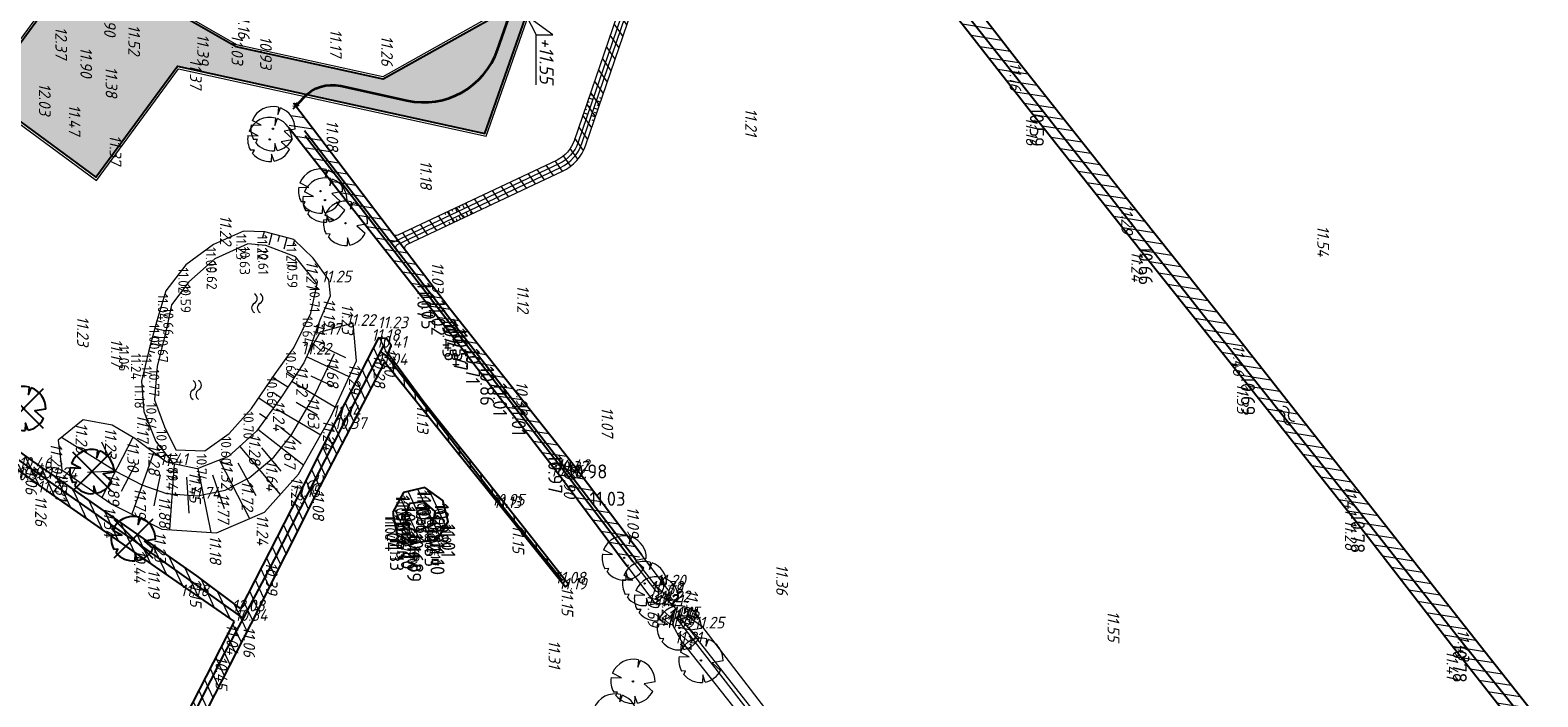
# Model space of a CAD drawing. Header units: metres. Extents: x 232614 to 233692, y 552964 to 554400.
# Tile 8 of 26: x 233132 to 233325, y 553469 to 553554. Entities that reach past the tile are written whole.
import ezdxf
from ezdxf.enums import TextEntityAlignment as Align

# ---------------------------------------------------------------- set-up
doc = ezdxf.new("R2010")
doc.units = ezdxf.units.M
doc.linetypes.add('RI-DRAINAGE', pattern=[19.2, 6, -1.8, 1.8, -1.8, 2.4, -1.8, 1.8, -1.8])
for name, color, linetype, lineweight, true_color in [('B-WE-GR-BOOM_OP_BASIS_VAN_FOTO-S', 7, 'Continuous', 13, 0x165700), ('B-XX-AL-Hoogtecijfer-T', 7, 'Continuous', 18, 0xb8807a), ('Q26_Boom', 7, 'Continuous', 13, 0x165700), ('T09_Insteek_sloot', 7, 'Continuous', 13, 0x164c00), ('V-WE-GR-BOOM_OP_BASIS_VAN_FOTO-S', 7, 'Continuous', 25, 0x165700), ('V-WE-GW-WATERGANG_BODEM-G', 7, 'CONTINUOUS-V', 25, 0x007ca5), ('V-WE-GW-WATERGANG_BODEM_BRM-G', 7, 'CONTINUOUS-V', 18, 0x007ca5), ('V-WE-GW-WATERGANG_BODEM_BRM-S', 7, 'Continuous', 13, 0x004c00), ('V-WE-GW-WATERGANG_INSTEEK-G', 7, 'CONTINUOUS-V', 25, 0x004c00), ('V-WE-GW-WATERGANG_INSTEEK_BRM-G', 7, 'CONTINUOUS-V', 18, 0x004c00), ('V-WE-RI-DRAINAGE_DRAIN_PP_80-G', 3, 'RI-DRAINAGE-V', 35, 0x00ff00), ('V-WE-RI-DRAINAGE_DRAIN_TALUDGOOT_PVC_80_BRM-G', 1, 'RI-DRAINAGE', 25, 0xff0000)]:
    doc.layers.add(name, color=color, linetype=linetype, lineweight=lineweight, true_color=true_color)
for name, color, linetype, lineweight in [('Hoogtecijfer-T-UIT', 2, 'Continuous', 18), ('S05_Water', 144, 'Continuous', 13), ('T13_Taludlijn', 251, 'Continuous', 13), ('V-S05_Water-S', 144, 'CONTINUOUS-V', 13), ('V-T13_Taludlijn-G', 144, 'CONTINUOUS-V', 13), ('V-Talud-A', 251, 'Continuous', 13), ('V-W11_Waterlijn-G', 144, 'CONTINUOUS-V', 25), ('V-WE-GR-BOOM-G', 1, 'Continuous', 25), ('V-WE-GW-WATERGANG-WERK-A', 252, 'Continuous', 9), ('V-WE-RI-DRAINAGE_DRAIN_PAA_BRML-S', 36, 'RI-DRAINAGE', 25), ('V-WE-VH-VERHARDING_BOUWWEG_BRM-A', 252, 'Continuous', 9), ('V-WE-VH-VERHARDING_BOUWWEG_BRM-G', 7, 'Continuous', 25), ('V-WE-VH-VERHARDING_BOUWWEG_PUIN_BRM-G', 7, 'Continuous', 18), ('V-XX-AL-HOOGTELABEL-S', 7, 'Continuous', 13), ('W11_Waterlijn', 142, 'Continuous', 13)]:
    doc.layers.add(name, color=color, linetype=linetype, lineweight=lineweight)
doc.styles.add('NLCS-ISO', font='NLCS-ISO.ttf', dxfattribs={"height": 1.8})
doc.linetypes.add('CONTINUOUS-V', pattern='A,3.5,[24,NLCS.shx,S=0.5,R=0,X=0,Y=0],3.5', length=7)
doc.linetypes.add('RI-DRAINAGE-V', pattern='A,3,[24,NLCS.shx,S=1,R=0,X=0,Y=0],3,-1.8,1.8,-1.8,2.4,-1.8,1.8,-1.8', length=19.2)
pattern_1 = [(115, (0, 0), (-1.1328847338, -0.5282728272), [])]
pattern_2 = [(351, (233138.5007, 553538.3838), (0.195543, 1.2346104), [])]

# ---------------------------------------------------------------- blocks, each defined once
blk = doc.blocks.new('Q26_BOOM')
at = {"flags": 128}
for points in [[(0.72, 2.74), (0.64, 1.8), (0.97, 2.66)], [(-2.79, 0.5), (-1.48, 0.44), (-2.63, 1.05)], [(-2.19, -1.79), (-1.97, -1.36), (-2.47, -1.39)], [(0.56, -2.78), (0.24, -1.87), (0.2, -2.82)], [(2.83, -0.07), (1.44, -0.31), (2.53, -1.28)]]:
    blk.add_lwpolyline(points, dxfattribs=at)
blk.add_lwpolyline([(2.83, -0.07, 0.321944), (0.97, 2.66, 0.321944)], format="xyb", dxfattribs=at)
blk.add_circle((0, 0), 0.0844)
for start, end in [(75.1844, 158.299), (169.749, 209.4302), (219.2667, 274.1068), (281.3601, 333.2046)]:
    blk.add_arc((0, 0), 2.83, start, end)
blk = doc.blocks.new('S05')
for centre, start, end in [((-0.6, 0.04), 28.0726, 151.9276), ((0.6, 0.68), 208.0726, 331.9276), ((-0.6, -0.68), 28.0726, 151.9276), ((0.6, -0.04), 208.0726, 331.9276)]:
    blk.add_arc(centre, 0.68, start, end)
blk = doc.blocks.new('V-SGR-BOOM_08')
at = {"ltscale": 20, "flags": 128}
for points in [[(0.61, 2.32), (0.54, 1.53), (0.82, 2.25)], [(-2.36, 0.43), (-1.25, 0.37), (-2.23, 0.89)], [(-1.86, -1.52), (-1.67, -1.15), (-2.09, -1.18)], [(0.47, -2.35), (0.2, -1.59), (0.17, -2.39)], [(2.4, -0.06), (1.22, -0.26), (2.14, -1.08)]]:
    blk.add_lwpolyline(points, dxfattribs=at)
blk.add_lwpolyline([(2.4, -0.06, 0.321944), (0.82, 2.25, 0.321944)], format="xyb", dxfattribs=at)
blk.add_circle((0, 0), 0.07)
at = {"ltscale": 20}
for start, end in [(75.1844, 158.299), (169.749, 209.4302), (219.2667, 274.1068), (281.3601, 333.2046)]:
    blk.add_arc((0, 0), 2.4, start, end, dxfattribs=at)
at = {"layer": 'V-WE-GR-BOOM-G'}
for p, q in [((-2.12, 2.12), (2.12, -2.12)), ((2.12, 2.12), (-2.12, -2.12))]:
    blk.add_line(p, q, dxfattribs=at)
blk = doc.blocks.new('*U18')
for p, q in [((-0.11, 2), (0.63, 2.04)), ((-0.04, 1), (1.46, 1.08)), ((0, 0), (0.75, 0.04)), ((0.05, -1), (1.55, -0.92)), ((0.11, -2), (0.85, -1.96))]:
    blk.add_line(p, q)
blk = doc.blocks.new('*U19')
for p, q in [((-0.02, 2), (0.73, 2.01)), ((0, 0), (0.75, 0)), ((0.01, 1), (1.51, 1.01)), ((0, -1), (1.5, -0.99)), ((0.01, -2), (0.76, -2))]:
    blk.add_line(p, q)
blk = doc.blocks.new('paal')
blk.add_circle((0, 0), 0.05)
blk = doc.blocks.new('Taulud 080')
for p, q in [((-1.5, 1.33), (-1.5, 1.6)), ((-1.5, 0), (-1.5, 0.28)), ((-1, 1.05), (-1, 1.6)), ((-1, 0), (-1, 0.55)), ((-0.5, 1.33), (-0.5, 1.6)), ((-0.5, 0), (-0.5, 0.28)), ((0, 1.05), (0, 1.6)), ((0, 0), (0, 0.55)), ((0.5, 1.33), (0.5, 1.6)), ((0.5, 0), (0.5, 0.28)), ((1, 1.05), (1, 1.6)), ((1, 0), (1, 0.55)), ((1.5, 1.33), (1.5, 1.6)), ((1.5, 0), (1.5, 0.28))]:
    blk.add_line(p, q)
blk = doc.blocks.new('B-SAL-HOOGTELABEL_02-SO')
for p, q in [((2.46, 3.44), (0, 0)), ((2.46, 1.31), (2.46, 3.44)), ((0, 0), (2.46, 1.31)), ((8.84, 1.31), (2.46, 1.31))]:
    blk.add_line(p, q)
at = {"style": 'NLCS-ISO', "oblique": 13.5}
blk.add_attdef('...', text='', height=1.8, dxfattribs=at).set_placement((5.77, 2.62), align=Align.MIDDLE)

msp = doc.modelspace()

# ---------------------------------------------------------------- hatches: boundary and pattern name
at = {"layer": 'V-WE-GW-WATERGANG-WERK-A'}
h = msp.add_hatch(dxfattribs=at)
h.set_pattern_fill('AGW-WERK_AANVULLEN-SO', color=256, scale=0.25, angle=80, pattern_type=2)
h.set_pattern_definition([(125, (0, 0), (-1.0239400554, -0.7169705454), [])])
edge = h.paths.add_edge_path()
edge.add_line((233226.65, 553585.32), (233228.8, 553587.03))
edge.add_line((233228.8, 553587.03), (233228.15, 553587.85))
edge.add_arc((233226.98, 553586.92), 1.5, 38.4677, 129.4338)
edge.add_line((233226.02, 553588.08), (233225.71, 553587.82))
edge.add_arc((233225.27, 553588.36), 0.7, 250.662, 309.4338, ccw=False)
edge.add_line((233225.04, 553587.7), (233220.48, 553589.3))
edge.add_arc((233220.64, 553589.78), 0.5, 161.0895, 250.662, ccw=False)
edge.add_line((233220.17, 553589.94), (233248.58, 553672.86))
edge.add_arc((233249.05, 553672.7), 0.5, 70.662, 161.0895, ccw=False)
edge.add_line((233249.22, 553673.17), (233254.26, 553671.4))
edge.add_arc((233255.02, 553673.57), 2.3, 250.662, 266.676)
edge.add_arc((233254.77, 553669.28), 2, 38.7078, 86.676, ccw=False)
edge.add_line((233256.33, 553670.53), (233258.3, 553672.13))
edge.add_line((233258.3, 553672.13), (233257.67, 553672.9))
edge.add_arc((233256.51, 553671.95), 1.5, 39.2163, 129.4338)
edge.add_line((233255.56, 553673.11), (233255.47, 553673.03))
edge.add_arc((233255.02, 553673.57), 0.7, 250.662, 309.4338, ccw=False)
edge.add_line((233254.79, 553672.91), (233249.73, 553674.69))
edge.add_arc((233249.89, 553675.16), 0.5, 161.0895, 250.662, ccw=False)
edge.add_line((233249.42, 553675.32), (233275.93, 553752.71))
edge.add_arc((232888.2, 553885.54), 409.85, 341.0895, 345.8755)
edge.add_arc((233284.89, 553785.72), 0.8, 345.8755, 525.8755)
edge.add_arc((232888.2, 553885.54), 408.25, 341.0895, 345.8755, ccw=False)
edge.add_line((233274.42, 553753.22), (233201.3, 553539.79))
edge.add_arc((233197.33, 553541.15), 4.2, 295.2491, 341.0895, ccw=False)
edge.add_line((233199.12, 553537.35), (233178.73, 553527.74))
edge.add_arc((233178.52, 553528.19), 0.5, 217.3164, 295.2491, ccw=False)
edge.add_line((233178.12, 553527.89), (233179.73, 553525.77))
edge.add_arc((233180.13, 553526.08), 0.5, 115.2491, 217.3164, ccw=False)
edge.add_line((233179.92, 553526.53), (233199.8, 553535.91))
edge.add_arc((233197.33, 553541.15), 5.8, 295.2491, 341.0895)
edge.add_line((233202.81, 553539.27), (233219.33, 553587.48))
edge.add_arc((233219.8, 553587.32), 0.5, 70.662, 161.0895, ccw=False)
edge.add_line((233219.97, 553587.79), (233224.51, 553586.19))
edge.add_arc((233225.27, 553588.36), 2.3, 250.662, 267.7007)
edge.add_arc((233225.1, 553584.07), 2, 38.8464, 87.7007, ccw=False)
edge.add_line((233226.65, 553585.32), (233226.65, 553585.32))
h = msp.add_hatch(dxfattribs=at)
h.set_pattern_fill('AGW-WERK_AANVULLEN-SO', color=256, scale=0.25, angle=36, pattern_type=2)
h.set_pattern_definition(pattern_2)
h.paths.add_polyline_path([(233323.8, 553466.93), (233315.34, 553477.67), (233300.88, 553496.06), (233272.3, 553532.08), (233257.92, 553550.18), (233243.86, 553568.33), (233228.8, 553587.03), (233226.65, 553585.32), (233246.37, 553560.68), (233260.02, 553543.2), (233287.08, 553509.15), (233300.91, 553491.73), (233313.86, 553474.99), (233322.01, 553464.64), (233323.27, 553463.83), (233324.21, 553464.28), (233324.63, 553465.48)])
h = msp.add_hatch(dxfattribs=at)
h.set_pattern_fill('AGW-WERK_AANVULLEN-SO', color=256, scale=0.25, angle=36, pattern_type=2)
h.set_pattern_definition(pattern_2)
h.paths.add_polyline_path([(233209.97, 553486.84), (233201.01, 553498.63), (233198.31, 553502.04), (233185.41, 553518.33), (233165.38, 553544.61), (233164.78, 553541.5), (233183.8, 553517.39), (233199.32, 553497.24), (233208.11, 553485.42)])
h = msp.add_hatch(dxfattribs=at)
h.set_pattern_fill('AGW-WERK_AANVULLEN-SO', color=256, scale=0.25, angle=70, pattern_type=2)
h.set_pattern_definition(pattern_1)
edge = h.paths.add_edge_path()
edge.add_line((233158.6, 553480.01), (233153.03, 553484.2))
edge.add_line((233153.03, 553484.2), (233134.81, 553496.94))
edge.add_line((233134.81, 553496.94), (233132.06, 553498.84))
edge.add_line((233132.06, 553498.84), (233119.96, 553507.53))
edge.add_line((233119.96, 553507.53), (233101.29, 553520.34))
edge.add_line((233101.29, 553520.34), (233099.66, 553520.86))
edge.add_line((233099.66, 553520.86), (233099.26, 553520.7))
edge.add_line((233099.26, 553520.7), (233099.32, 553520.13))
edge.add_line((233099.32, 553520.13), (233100.19, 553518.78))
edge.add_line((233100.19, 553518.78), (233113.57, 553509.27))
edge.add_line((233113.57, 553509.27), (233127.22, 553499.7))
edge.add_line((233127.22, 553499.7), (233131.18, 553497))
edge.add_line((233131.18, 553497), (233133.58, 553495.23))
edge.add_line((233133.58, 553495.23), (233147.69, 553485.34))
edge.add_line((233147.69, 553485.34), (233157.82, 553478.38))
edge.add_line((233157.82, 553478.38), (233148.87, 553460.97))
edge.add_line((233148.87, 553460.97), (233139.85, 553443.07))
edge.add_line((233139.85, 553443.07), (233141.5, 553442.03))
edge.add_line((233141.5, 553442.03), (233150.75, 553460.07))
edge.add_line((233150.75, 553460.07), (233159.96, 553478.06))
edge.add_line((233159.96, 553478.06), (233168.8, 553495.62))
edge.add_line((233168.8, 553495.62), (233177.23, 553511.82))
edge.add_arc((233174.57, 553513.21), 3, 332.4978, 341.6278)
edge.add_line((233177.42, 553512.26), (233177.88, 553513.65))
edge.add_line((233177.88, 553513.65), (233177.32, 553514.53))
edge.add_line((233177.32, 553514.53), (233176.26, 553514.6))
edge.add_line((233176.26, 553514.6), (233171.23, 553504.86))
edge.add_line((233171.23, 553504.86), (233166.08, 553494.61))
edge.add_line((233166.08, 553494.61), (233158.6, 553480.01))
h = msp.add_hatch(dxfattribs=at)
h.set_pattern_fill('AGW-WERK_AANVULLEN-SO', color=256, scale=0.25, angle=50, pattern_type=2)
h.set_pattern_definition([(95, (0, 0), (-1.2452433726, -0.1089446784), [])])
h.paths.add_polyline_path([(233177.07, 553511.5), (233191.85, 553493.2), (233200.2, 553482.79), (233200.59, 553483.09), (233194.3, 553491.05), (233182.06, 553506.38), (233177.52, 553512.56)])
h = msp.add_hatch(dxfattribs=at)
h.set_pattern_fill('AGW-WERK_AANVULLEN-SO', color=256, scale=0.25, angle=70, pattern_type=2)
h.set_pattern_definition(pattern_1)
h.paths.add_polyline_path([(233178.1, 553492.34), (233178.61, 553489.44), (233180.91, 553488.4), (233183.81, 553488.9), (233185.18, 553491.15), (233184.52, 553493.81), (233182.19, 553495.5), (233179.46, 553494.86)])
at = {"layer": 'V-WE-VH-VERHARDING_BOUWWEG_BRM-A'}
h = msp.add_hatch(dxfattribs=at)
h.set_pattern_fill('AVH-BOUWWEG-SO', color=256, scale=0.5, angle=340.2, pattern_type=2)
h.set_pattern_definition([(25.2, (0, 0), (-0.5322241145, 1.1310338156), [0.375, -0.375]), (115.2, (0.0847, 0.2352), (-1.1310338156, -0.5322241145), [0.375, -0.375])])
edge = h.paths.add_edge_path()
edge.add_line((233280.84, 553790.65), (233269.49, 553794.55))
edge.add_line((233269.49, 553794.55), (233272.19, 553789.4))
edge.add_arc((232892.48, 553898.26), 395, 340.662, 344.0032, ccw=False)
edge.add_line((233265.2, 553767.46), (233190.78, 553555.42))
edge.add_line((233190.78, 553555.42), (233176.89, 553547.67))
edge.add_line((233176.89, 553547.67), (233158.05, 553551.81))
edge.add_line((233158.05, 553551.81), (233138.36, 553563.1))
edge.add_line((233138.36, 553563.1), (233125.63, 553545.78))
edge.add_line((233125.63, 553545.78), (233140.12, 553535.14))
edge.add_line((233140.12, 553535.14), (233150.57, 553549.35))
edge.add_line((233150.57, 553549.35), (233189.87, 553540.73))
edge.add_line((233189.87, 553540.73), (233227.32, 553647.45))
edge.add_line((233227.32, 553647.45), (233232.23, 553649.35))
edge.add_line((233232.23, 553649.35), (233238.85, 553668.22))
edge.add_line((233238.85, 553668.22), (233236.21, 553672.77))
edge.add_line((233236.21, 553672.77), (233268.97, 553766.13))
edge.add_arc((232892.48, 553898.26), 399, 340.662, 343.9736)
edge.add_line((233275.97, 553788.1), (233280.84, 553790.65))

# ---------------------------------------------------------------- linework, layer by layer
at = {"layer": 'T09_Insteek_sloot'}
for points in [[(233208.11, 553485.42), (233211.58, 553480.75), (233212.58, 553480.64), (233213.28, 553481.18), (233213.48, 553482.23), (233212.74, 553483.2), (233209.97, 553486.84)], [(233291.77, 553377.31), (233283.19, 553388.3), (233266.35, 553409.99), (233238.54, 553446.21), (233215.01, 553475.92), (233213.94, 553477.89), (233214.15, 553478.7), (233214.36, 553478.88)], [(233214.36, 553478.88), (233214.65, 553479.12)], [(233214.65, 553479.12), (233215.79, 553479.11), (233217.61, 553477.81), (233240.5, 553448.01)]]:
    msp.add_lwpolyline(points, dxfattribs=at)
at = {"layer": 'T13_Taludlijn'}
for p, q in [((233147.87, 553516.83), (233148.58, 553516.66)), ((233147.39, 553514.89), (233148.11, 553514.71)), ((233147.65, 553515.85), (233149.08, 553515.5)), ((233146.91, 553512.95), (233147.63, 553512.76)), ((233147.15, 553513.92), (233148.59, 553513.55))]:
    msp.add_line(p, q, dxfattribs=at)
at = {"layer": 'T13_Taludlijn', "flags": 128}
for points in [[(233167.37, 553512.84), (233168.82, 553516.91), (233170.14, 553519.98), (233169.91, 553522.05), (233167.91, 553524.8), (233165.44, 553527.17), (233161.72, 553528.15), (233159.02, 553528.25), (233155.14, 553526.55), (233151.63, 553523.95), (233149.05, 553520.61), (233147.89, 553516.78), (233146.89, 553512.99), (233145.95, 553509.1), (233146.26, 553505.19), (233147.79, 553501.37), (233150.04, 553498.5)], [(233167.37, 553512.84), (233166.7, 553511.43), (233163.77, 553506.96), (233160.67, 553502.69), (233157.1, 553499.44), (233153.06, 553497.87), (233150.04, 553498.5)]]:
    msp.add_lwpolyline(points, dxfattribs=at)
at = {"layer": 'V-T13_Taludlijn-G', "flags": 128}
for points in [[(233150.04, 553498.5), (233149.15, 553498.71), (233145.09, 553501.75), (233142.21, 553503.47), (233138.5, 553504.12), (233135.27, 553501.53), (233135.76, 553497.75), (233142.13, 553493.37), (233148.54, 553490.17), (233155.56, 553489.71), (233161.68, 553492.36), (233166.05, 553497.19), (233170.17, 553504.51), (233173.48, 553511.68), (233173.05, 553516.5), (233168.79, 553515.35), (233167.37, 553512.84)], [(233142.61, 553497.59), (233146.01, 553495.82), (233149.15, 553494.71), (233153.1, 553494.42), (233156.64, 553495.13), (233159.73, 553496.72), (233162.88, 553499.35), (233165.14, 553502.24), (233168.17, 553507.41), (233170.64, 553512.62)]]:
    msp.add_lwpolyline(points, dxfattribs=at)
at = {"layer": 'V-Talud-A'}
for p, q in [((233169.35, 553513.38), (233172.07, 553512.09)), ((233167.14, 553512.21), (233172.55, 553509.65)), ((233165.21, 553509.03), (233170.76, 553505.77)), ((233167.62, 553509.77), (233170.35, 553508.48)), ((233163.24, 553505.55), (233168.89, 553502.23)), ((233165.73, 553506.41), (233168.49, 553504.79)), ((233163.77, 553503.18), (233166.38, 553501.13)), ((233142.61, 553497.59), (233135.73, 553501.9)), ((233142.61, 553497.59), (233140.86, 553501.3)), ((233144.85, 553501.89), (233140.87, 553494.23)), ((233160.84, 553502.93), (233166.7, 553498.34)), ((233147.5, 553499.94), (233144.73, 553492.07)), ((233158.54, 553500.74), (233163.69, 553494.58)), ((233161.29, 553500.57), (233163.79, 553497.57)), ((233142.61, 553497.59), (233139.03, 553497.42)), ((233145.19, 553498.48), (233143.36, 553494.97)), ((233150.14, 553498.48), (233149.52, 553490.11)), ((233153.16, 553497.91), (233154.8, 553489.76)), ((233155.94, 553498.98), (233159.77, 553491.53)), ((233158.27, 553498.66), (233160.59, 553494.48)), ((233148.33, 553497.12), (233147.54, 553493.16)), ((233151.7, 553496.8), (233152.01, 553492.22)), ((233155.05, 553497.12), (233156.54, 553492.8))]:
    msp.add_line(p, q, dxfattribs=at)
at = {"layer": 'V-W11_Waterlijn-G', "flags": 128}
msp.add_lwpolyline([(233209.19, 553486.24), (233200.17, 553497.96), (233197.48, 553501.44), (233184.7, 553517.95), (233166.82, 553541.09)], dxfattribs=at)
msp.add_lwpolyline([(233166.91, 553540.48), (233184.4, 553517.82), (233197.21, 553501.25), (233199.93, 553497.72, -0.00145), (233199.95, 553497.7), (233208.88, 553486.01)], format="xyb", dxfattribs=at)
msp.add_lwpolyline([(233180.25, 553493.46), (233179.58, 553491.66), (233180.18, 553490.28), (233181.24, 553489.99), (233183.22, 553490.71), (233183.52, 553492.41), (233182.1, 553493.68)], close=True, dxfattribs=at)
at = {"layer": 'V-WE-GW-WATERGANG_BODEM-G', "flags": 128}
for points in [[(233226.99, 553586.95), (233233.39, 553578.98), (233247.29, 553561.35), (233260.67, 553544.42), (233274.59, 553526.74), (233287.69, 553510.1), (233301.73, 553492.49), (233314.79, 553475.94), (233323.12, 553465.54)], [(233158.95, 553478.79), (233146.07, 553487.93), (233131.33, 553498.24), (233113.83, 553510.43), (233101.14, 553519.4), (233099.75, 553520.37)], [(233176.97, 553513.71), (233171.62, 553503.32), (233162.91, 553486.3), (233158.95, 553478.79), (233156.51, 553474.26), (233149.59, 553460.54), (233140.99, 553443.31)], [(233199.82, 553483.58), (233191.8, 553493.51), (233177.36, 553512.29), (233176.68, 553512.81)]]:
    msp.add_lwpolyline(points, dxfattribs=at)
at = {"layer": 'V-WE-GW-WATERGANG_BODEM_BRM-G', "flags": 128}
for points in [[(233257.65, 553671.61), (233256.74, 553672.72, 0.41459), (233256.04, 553672.79), (233255.82, 553672.61, -0.262214), (233254.61, 553672.39), (233249.03, 553674.35, -0.41203), (233248.72, 553674.98), (233275.41, 553752.88, 0.020886), (233285.13, 553785.65, 1), (233284.64, 553785.78, -0.020886), (233274.94, 553753.05), (233201.82, 553539.61, -0.202727), (233199.35, 553536.86), (233178.27, 553526.91, -0.351978), (233177.66, 553527.06)], [(233178.6, 553525.85, -0.479314), (233178.78, 553526.6), (233199.57, 553536.41, 0.202727), (233202.29, 553539.45), (233218.99, 553588.18, -0.416401), (233219.62, 553588.49), (233224.69, 553586.71, 0.224993), (233226.18, 553586.87, -0.377137), (233226.83, 553586.76), (233227.47, 553585.97)]]:
    msp.add_lwpolyline(points, format="xyb", dxfattribs=at)
at = {"layer": 'V-WE-GW-WATERGANG_INSTEEK-G', "flags": 128}
for points in [[(233226.65, 553585.32), (233232.76, 553577.74), (233246.37, 553560.68), (233260.02, 553543.2), (233273.62, 553526.05), (233287.08, 553509.15), (233300.91, 553491.73), (233313.86, 553474.99), (233322.01, 553464.64), (233323.27, 553463.83), (233324.21, 553464.28), (233324.63, 553465.48), (233323.8, 553466.93), (233315.34, 553477.67), (233300.88, 553496.06), (233286.61, 553514.09), (233272.3, 553532.08), (233257.92, 553550.18), (233243.86, 553568.33), (233229.65, 553585.94), (233228.8, 553587.03)], [(233209.97, 553486.84), (233201.01, 553498.63), (233198.31, 553502.04), (233185.41, 553518.33), (233165.38, 553544.61)], [(233164.78, 553541.5), (233183.8, 553517.39), (233196.58, 553500.79), (233199.32, 553497.24), (233208.11, 553485.42)], [(233158.6, 553480.01), (233153.03, 553484.2), (233134.81, 553496.94), (233132.06, 553498.84), (233119.96, 553507.53), (233101.29, 553520.34), (233099.66, 553520.86), (233099.26, 553520.7), (233099.32, 553520.13), (233100.19, 553518.78), (233113.57, 553509.27), (233127.22, 553499.7), (233131.18, 553497), (233133.58, 553495.23), (233147.69, 553485.34), (233157.82, 553478.38)], [(233157.82, 553478.38), (233148.87, 553460.97), (233139.85, 553443.07), (233141.5, 553442.03), (233150.75, 553460.07), (233159.96, 553478.06), (233168.8, 553495.62), (233177.07, 553511.5), (233191.85, 553493.2), (233200.2, 553482.79), (233200.59, 553483.09), (233194.3, 553491.05), (233182.06, 553506.38), (233177.52, 553512.56), (233177.88, 553513.65), (233177.32, 553514.53), (233176.26, 553514.6), (233171.23, 553504.86), (233166.08, 553494.61), (233158.6, 553480.01)]]:
    msp.add_lwpolyline(points, dxfattribs=at)
msp.add_lwpolyline([(233178.1, 553492.34), (233178.61, 553489.44), (233180.91, 553488.4), (233183.81, 553488.9), (233185.18, 553491.15), (233184.52, 553493.81), (233182.19, 553495.5), (233179.46, 553494.86)], close=True, dxfattribs=at)
at = {"layer": 'V-WE-GW-WATERGANG_INSTEEK_BRM-G', "flags": 128}
for points in [[(233258.3, 553672.13), (233257.67, 553672.9, 0.415326), (233255.56, 553673.11), (233255.47, 553673.03, -0.262214), (233254.79, 553672.91), (233249.73, 553674.69, -0.41203), (233249.42, 553675.32), (233275.93, 553752.71, 0.020886), (233285.66, 553785.52, 1), (233284.11, 553785.91, -0.020886), (233274.42, 553753.22), (233201.3, 553539.79, -0.202727), (233199.12, 553537.35), (233178.73, 553527.74, -0.353788), (233178.12, 553527.89)], [(233179.73, 553525.77, -0.477336), (233179.92, 553526.53), (233199.8, 553535.91, 0.202727), (233202.81, 553539.27), (233219.33, 553587.48, -0.416401), (233219.97, 553587.79), (233224.51, 553586.19, 0.074483), (233225.18, 553586.07, -0.216455), (233226.65, 553585.32)]]:
    msp.add_lwpolyline(points, format="xyb", dxfattribs=at)
at = {"layer": 'V-WE-RI-DRAINAGE_DRAIN_PP_80-G', "flags": 128}
msp.add_lwpolyline([(233165.77, 553544.32), (233166.67, 553545.31, -0.267949), (233171.44, 553546.82), (233179.92, 553544.96, 0.379061), (233191.5, 553551.42), (233201.29, 553579.31, 0.198912), (233201.08, 553583.13), (233200.42, 553584.51)], format="xyb", dxfattribs=at)
at = {"layer": 'V-WE-RI-DRAINAGE_DRAIN_TALUDGOOT_PVC_80_BRM-G', "flags": 128}
msp.add_lwpolyline([(233165.37, 553543.88), (233165.77, 553544.32)], dxfattribs=at)
at = {"layer": 'V-WE-VH-VERHARDING_BOUWWEG_BRM-G', "flags": 128}
msp.add_lwpolyline([(233265.2, 553767.46), (233190.78, 553555.42), (233176.89, 553547.67), (233158.05, 553551.81), (233138.36, 553563.1), (233125.63, 553545.78), (233140.12, 553535.14), (233150.57, 553549.35), (233189.87, 553540.73), (233227.32, 553647.45), (233232.23, 553649.35), (233238.85, 553668.22), (233236.21, 553672.77), (233268.97, 553766.13, 0.014451)], format="xyb", dxfattribs=at)
at = {"layer": 'V-WE-VH-VERHARDING_BOUWWEG_PUIN_BRM-G', "linetype": 'ByBlock', "flags": 128}
msp.add_lwpolyline([(233264.91, 553767.56), (233190.54, 553555.64), (233176.85, 553547.99), (233158.16, 553552.09), (233138.28, 553563.49), (233125.22, 553545.72), (233140.19, 553534.72), (233150.7, 553549.02), (233190.06, 553540.38), (233227.56, 553647.22), (233232.46, 553649.12), (233239.18, 553668.26), (233236.54, 553672.8), (233269.25, 553766.03, 0.01437)], format="xyb", dxfattribs=at)
at = {"layer": 'W11_Waterlijn', "flags": 128}
msp.add_lwpolyline([(233159.55, 553526.64), (233155.33, 553524.73), (233152, 553521.79), (233149.79, 553518.85), (233149.06, 553515.39), (233147.95, 553511), (233147.62, 553506.69), (233148.89, 553503.26), (233150.34, 553500.32), (233154.06, 553500.16), (233157.16, 553502.39), (233160.02, 553505.58), (233163.04, 553510), (233165.45, 553513.33), (233167.62, 553517.76), (233168.42, 553521.53), (233165.65, 553524.97), (233161.84, 553526.41), (233159.55, 553526.64)], dxfattribs=at)
at = {"layer": 'W11_Waterlijn'}
for points in [[(233208.88, 553486.01), (233211.76, 553482.24), (233212.07, 553482.16), (233212.13, 553482.41), (233209, 553486.49)], [(233239.15, 553446.91), (233214.36, 553478.88)], [(233214.65, 553479.12), (233239.63, 553447.39)]]:
    msp.add_lwpolyline(points, dxfattribs=at)

# ---------------------------------------------------------------- block references
at = {"layer": 'B-WE-GR-BOOM_OP_BASIS_VAN_FOTO-S'}
for p in [(233208.84, 553470.71), (233206.52, 553466.28)]:
    msp.add_blockref('Q26_BOOM', p, dxfattribs=at)
at = {"layer": 'Q26_Boom'}
for p in [(233162.76, 553541.35), (233162.36, 553539.98), (233168.85, 553533.38), (233169.42, 553532.23), (233172.05, 553529.26), (233207.71, 553486.49), (233210.32, 553483.22), (233211.84, 553481.27), (233214.77, 553477.55), (233217.53, 553473.4)]:
    msp.add_blockref('Q26_BOOM', p, dxfattribs=at)
at = {"layer": 'S05_Water', "rotation": 89.99990920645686}
for p in [(233160.76, 553519.05), (233152.9, 553507.96)]:
    msp.add_blockref('S05', p, dxfattribs=at)
at = {"layer": 'T13_Taludlijn', "rotation": 255.0397881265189}
msp.add_blockref('*U19', (233163.58, 553527.66), dxfattribs=at)
at = {"layer": 'T13_Taludlijn', "xscale": 1.6, "yscale": 1.6, "zscale": 1.6, "rotation": 143.7408902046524}
msp.add_blockref('*U18', (233163.77, 553506.96), dxfattribs=at)
at = {"layer": 'V-S05_Water-S'}
for p, rotation in [((233292.47, 553504.67), 309.2071319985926), ((233168.24, 553496.16), 240.1045189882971)]:
    msp.add_blockref('S05', p, dxfattribs=dict(at, rotation=rotation))
at = {"layer": 'V-WE-GR-BOOM_OP_BASIS_VAN_FOTO-S', "xscale": 1.180007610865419, "yscale": 1.180007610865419, "zscale": 1.180007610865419}
for p in [(233130.87, 553505.59), (233139.61, 553497.53), (233144.89, 553488.95)]:
    msp.add_blockref('V-SGR-BOOM_08', p, dxfattribs=at)
at = {"layer": 'V-WE-GW-WATERGANG_BODEM_BRM-S'}
for p, rotation in [((233204.36, 553543.79), 71.08946340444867), ((233186.81, 553529.78), 25.24905167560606)]:
    msp.add_blockref('Taulud 080', p, dxfattribs=dict(at, rotation=rotation))
at = {"layer": 'V-WE-RI-DRAINAGE_DRAIN_PAA_BRML-S', "rotation": 236.437542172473}
for p in [(233165.78, 553544.55), (233165.96, 553544.31)]:
    msp.add_blockref('paal', p, dxfattribs=at)
at = {"layer": 'V-XX-AL-HOOGTELABEL-S', "rotation": 270}
msp.add_blockref('B-SAL-HOOGTELABEL_02-SO', (233195.16, 553555.81), dxfattribs=at).add_auto_attribs({'...': '+11.55'})

# ---------------------------------------------------------------- texts
at = {"layer": 'B-XX-AL-Hoogtecijfer-T', "style": 'NLCS-ISO', "oblique": 13.5}
for s, p in [('11.90', (233141.16, 553557.05)), ('11.16', (233158.3, 553556.46)), ('12.37', (233134.93, 553554.37)), ('11.52', (233144.27, 553554.63)), ('11.39', (233153.07, 553553.43)), ('11.03', (233157.46, 553553.4)), ('11.17', (233170.08, 553554.07)), ('11.90', (233138.12, 553551.78)), ('10.93', (233161.12, 553553.16)), ('11.26', (233176.62, 553553.25)), ('11.37', (233152.15, 553550.28)), ('11.16', (233257.03, 553549.81)), ('11.38', (233141.36, 553549.28)), ('12.03', (233132.83, 553547.15)), ('11.47', (233136.64, 553544.44)), ('11.21', (233223.2, 553543.96)), ('11.08', (233169.63, 553542.41)), ('11.16', (233259.13, 553542.83)), ('11.37', (233141.87, 553540.56)), ('11.18', (233181.61, 553537.28)), ('11.22', (233155.99, 553530.29)), ('11.29', (233271.33, 553531.74)), ('11.54', (233296.41, 553528.96)), ('11.21', (233167.04, 553524.45)), ('11.24', (233272.62, 553525.7)), ('11.03', (233183.12, 553524.3)), ('11.12', (233194.02, 553521.37)), ('11.19', (233169.24, 553519.64)), ('11.23', (233171.57, 553518.94)), ('11.23', (233137.7, 553517.39)), ('11.12', (233167.94, 553516.56)), ('11.17', (233142.02, 553514.5)), ('11.10', (233177.01, 553513.3)), ('11.46', (233285.61, 553513.72)), ('11.32', (233165.74, 553511.08)), ('11.68', (233169.67, 553512.26)), ('11.29', (233172.51, 553511.34)), ('10.28', (233175.64, 553512.45)), ('10.99', (233193.88, 553509.03)), ('11.33', (233286.12, 553508.8)), ('11.24', (233162.78, 553506.61)), ('11.63', (233167.22, 553507.04)), ('11.13', (233181.18, 553506.03)), ('11.07', (233204.81, 553505.77)), ('11.26', (233137.53, 553503.75)), ('11.17', (233145.38, 553504.84)), ('11.24', (233169.18, 553504.16)), ('11.23', (233141.26, 553503.12)), ('11.30', (233144.13, 553501.4)), ('11.28', (233159.7, 553502.33)), ('11.67', (233164.19, 553501.87)), ('11.20', (233134.32, 553501.18)), ('11.28', (233146.82, 553501.01)), ('11.06', (233131.09, 553498.48)), ('11.41', (233149.12, 553498.15)), ('11.45', (233152.05, 553497.53)), ('11.32', (233156.14, 553499.09)), ('11.64', (233161.89, 553498.99)), ('10.90', (233199.98, 553498.29)), ('11.31', (233134.89, 553497.4)), ('11.89', (233141.64, 553497.23)), ('11.79', (233145.04, 553495.48)), ('11.72', (233158.77, 553496.37)), ('11.22', (233165.09, 553496.84)), ('11.41', (233299.96, 553495.71)), ('11.26', (233132.33, 553494.42)), ('11.88', (233148.18, 553494.35)), ('11.77', (233155.69, 553494.78)), ('11.08', (233167.83, 553495.25)), ('11.34', (233141.14, 553493.02)), ('11.24', (233160.69, 553492.01)), ('11.09', (233208.11, 553493.03)), ('11.23', (233147.58, 553489.82)), ('11.15', (233193.42, 553490.71)), ('11.28', (233299.95, 553491.37)), ('11.18', (233154.67, 553489.35)), ('10.44', (233144.97, 553487.57)), ('10.39', (233161.86, 553485.96)), ('11.19', (233146.8, 553485)), ('11.36', (233227.17, 553485.66)), ('11.15', (233152.14, 553483.86)), ('11.15', (233199.7, 553482.75)), ('11.31', (233215.66, 553482.49)), ('10.69', (233210.71, 553481.88)), ('11.22', (233212.52, 553481.88)), ('11.27', (233214.84, 553478.76)), ('11.55', (233269.58, 553479.71)), ('11.04', (233156.83, 553478.03)), ('11.06', (233158.99, 553477.7)), ('11.43', (233314.35, 553477.32)), ('11.31', (233198.04, 553475.97)), ('11.41', (233312.95, 553474.64)), ('10.45', (233155.43, 553473.92))]:
    msp.add_text(s, height=1.5, rotation=270, dxfattribs=at).set_placement(p)
at = {"layer": 'B-XX-AL-Hoogtecijfer-T', "style": 'NLCS-ISO'}
for s, p in [('10.63', (233158.52, 553526.27)), ('10.59', (233164.6, 553524.63)), ('10.59', (233150.95, 553521.45)), ('11.04', (233148.05, 553520.26)), ('10.67', (233148.03, 553515.03)), ('10.62', (233164.42, 553512.96)), ('10.77', (233146.92, 553510.65)), ('10.66', (233162, 553509.63)), ('10.64', (233146.55, 553506.32)), ('10.70', (233158.99, 553505.23)), ('10.80', (233147.86, 553502.9)), ('10.74', (233152.99, 553499.81))]:
    msp.add_text(s, height=1.3, rotation=270, dxfattribs=at).set_placement(p)
at = {"layer": 'Hoogtecijfer-T-UIT', "style": 'NLCS-ISO'}
for s, height, p in [('10.59', 1.8, (233259.62, 553544.08)), ('11.23', 1.3, (233158.06, 553527.9)), ('11.22', 1.3, (233160.76, 553527.8)), ('11.27', 1.3, (233164.49, 553526.82)), ('11.09', 1.3, (233154.17, 553526.21)), ('10.61', 1.3, (233160.89, 553526.04)), ('10.66', 1.8, (233273.55, 553526.38)), ('11.02', 1.3, (233150.67, 553523.6)), ('10.62', 1.3, (233154.3, 553524.36)), ('10.71', 1.3, (233167.46, 553521.18)), ('11.07', 1.8, (233181.24, 553521.69)), ('11.05', 1.8, (233181.75, 553520.33)), ('11.02', 1.8, (233183.03, 553519.45)), ('10.66', 1.3, (233148.74, 553518.48)), ('10.64', 1.3, (233166.55, 553517.39)), ('10.45', 1.8, (233184.46, 553517.12)), ('11.00', 1.3, (233146.94, 553516.43)), ('10.48', 1.8, (233184.7, 553516.71)), ('10.54', 1.8, (233185.73, 553515.86)), ('10.57', 1.8, (233185.91, 553515.37)), ('11.06', 1.3, (233143.05, 553513.69)), ('10.71', 1.8, (233187.45, 553513.27)), ('11.24', 1.3, (233144.59, 553512.64)), ('11.14', 1.3, (233145.97, 553512.64)), ('10.86', 1.8, (233189.28, 553511.01)), ('10.69', 1.8, (233286.64, 553509.74)), ('11.18', 1.3, (233145.06, 553508.73)), ('11.01', 1.8, (233190.94, 553508.85)), ('11.01', 1.8, (233193.33, 553506.35)), ('10.60', 1.3, (233156.13, 553502.02)), ('10.89', 1.3, (233149.29, 553499.96)), ('10.97', 1.8, (233198, 553499.68)), ('11.05', 1.8, (233178.5, 553494.52)), ('11.05', 1.3, (233178.5, 553494.52)), ('11.05', 1.8, (233181.22, 553495.16)), ('11.05', 1.3, (233181.22, 553495.16)), ('11.04', 1.8, (233177.11, 553491.99)), ('11.04', 1.3, (233177.11, 553491.99)), ('10.63', 1.8, (233179.22, 553493.09)), ('10.63', 1.3, (233179.22, 553493.09)), ('10.62', 1.8, (233181.06, 553493.32)), ('10.62', 1.3, (233181.06, 553493.32)), ('10.62', 1.8, (233182.48, 553492.04)), ('10.62', 1.3, (233182.48, 553492.04)), ('10.98', 1.8, (233183.48, 553493.46)), ('10.98', 1.3, (233183.48, 553493.46)), ('10.78', 1.8, (233300.69, 553492.12)), ('10.66', 1.8, (233178.53, 553491.29)), ('10.66', 1.3, (233178.53, 553491.29)), ('10.70', 1.8, (233179.15, 553489.93)), ('10.70', 1.3, (233179.15, 553489.93)), ('10.65', 1.8, (233182.18, 553490.35)), ('10.65', 1.3, (233182.18, 553490.35)), ('11.01', 1.8, (233184.3, 553490.8)), ('11.01', 1.3, (233184.3, 553490.8)), ('11.13', 1.8, (233177.73, 553489.09)), ('11.13', 1.3, (233177.73, 553489.09)), ('11.09', 1.8, (233179.94, 553488.05)), ('11.09', 1.3, (233179.94, 553488.05)), ('10.68', 1.8, (233180.2, 553489.63)), ('10.68', 1.3, (233180.2, 553489.63)), ('11.10', 1.8, (233182.93, 553488.55)), ('11.10', 1.3, (233182.93, 553488.55)), ('10.78', 1.8, (233313.74, 553475.57))]:
    msp.add_text(s, height=height, rotation=270, dxfattribs=at).set_placement(p)
at = {"layer": 'Hoogtecijfer-T-UIT', "style": 'NLCS-ISO', "oblique": 13.5}
for s, p in [('11.25', (233168.94, 553521.71)), ('11.22', (233172.09, 553516.15)), ('11.23', (233176.18, 553515.84)), ('11.17', (233167.91, 553515)), ('11.18', (233175.37, 553514.23)), ('10.41', (233175.98, 553513.36)), ('11.22', (233166.41, 553512.49)), ('11.04', (233176.08, 553511.15)), ('11.14', (233170.31, 553504.51)), ('10.37', (233170.59, 553502.97)), ('10.46', (233130.24, 553497.88)), ('11.41', (233148.24, 553498.36)), ('10.96', (233129.45, 553496.41)), ('10.95', (233130.13, 553496.66)), ('11.24', (233133.82, 553496.59)), ('10.96', (233198.27, 553496.88)), ('10.37', (233198.91, 553497.36)), ('10.42', (233199.1, 553497.61)), ('11.26', (233132.61, 553494.86)), ('11.74', (233152.11, 553494.07)), ('11.15', (233165.19, 553494.27)), ('10.95', (233190.75, 553493.17)), ('11.13', (233190.97, 553492.85)), ('11.08', (233198.86, 553483.22)), ('11.19', (233199.31, 553482.45)), ('11.20', (233211.78, 553482.85)), ('11.18', (233150.91, 553481.59)), ('11.32', (233210.62, 553480.4)), ('10.69', (233211.02, 553481.8)), ('10.72', (233211.1, 553482.06)), ('11.21', (233211.71, 553480.29)), ('11.22', (233212.32, 553480.83)), ('12.08', (233157.56, 553479.65)), ('10.34', (233157.88, 553478.44)), ('11.16', (233213.47, 553478.51)), ('11.15', (233213.76, 553478.78)), ('11.33', (233212.34, 553477.77)), ('11.19', (233213.05, 553477.54)), ('11.17', (233213.27, 553478.35)), ('11.25', (233216.65, 553477.47)), ('11.21', (233214.14, 553475.57))]:
    msp.add_text(s, height=1.5, dxfattribs=at).set_placement(p)
at = {"layer": 'Hoogtecijfer-T-UIT', "style": 'NLCS-ISO'}
for s, p in [('10.98', (233200.46, 553496.64)), ('11.03', (233203.27, 553493.15))]:
    msp.add_text(s, height=1.8, dxfattribs=at).set_placement(p)

doc.saveas('drawing.dxf')
